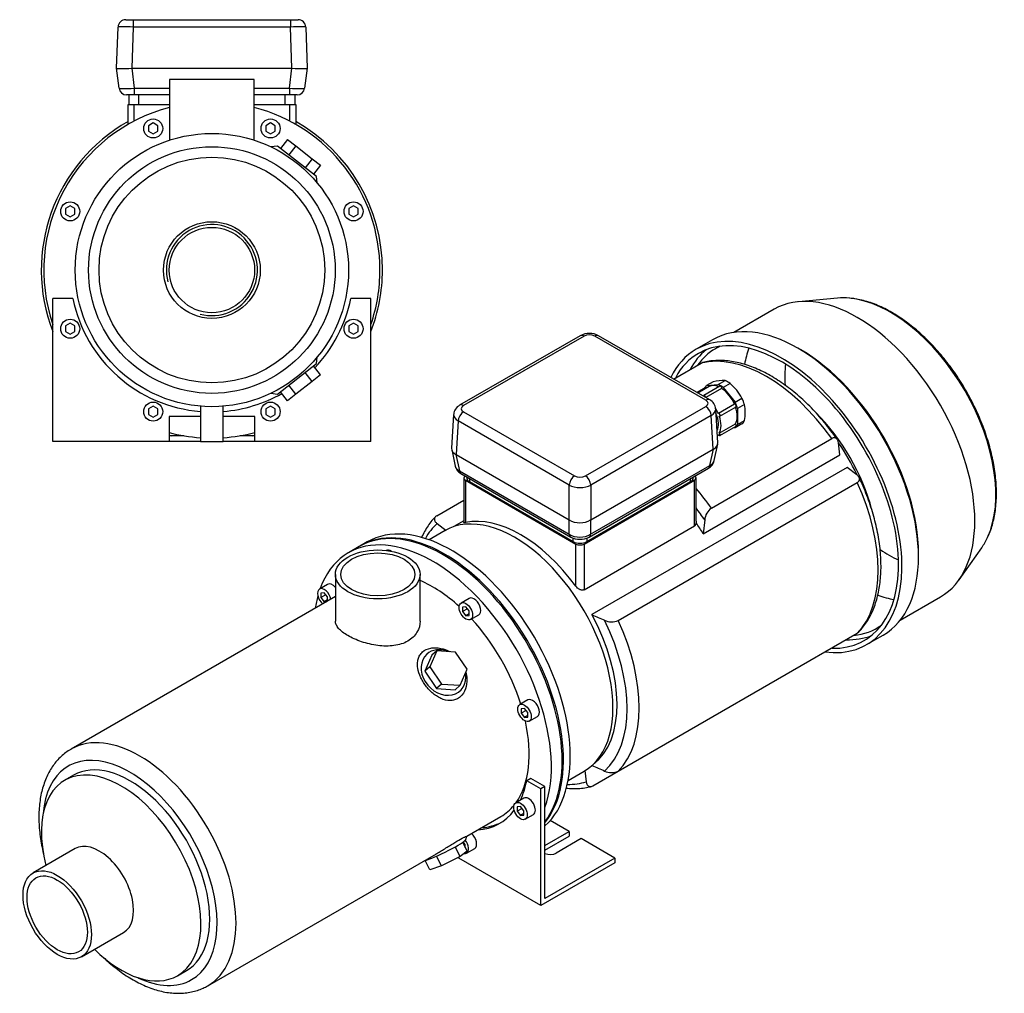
# Model space of a CAD drawing. Header units: millimetres. Extents: x 29 to 1195, y 10 to 789.
# Tile 2 of 2: x 678 to 1195, y 10 to 521. Entities that reach past the tile are written whole.
import ezdxf

# ---------------------------------------------------------------- set-up
doc = ezdxf.new("R2010")
doc.units = ezdxf.units.MM
for name, color, linetype in [('BASETTA_MEC_80-9', 7, 'Continuous'), ('CARCASSA_MEC_90_', 7, 'Continuous'), ('COPRIVENTOLA_MEC', 7, 'Continuous'), ('CORPO_MH_9_[7]', 7, 'Continuous'), ('FLANGIA_MOTORE_T', 7, 'Continuous'), ('GHIERA_PG13_5_CO', 7, 'Continuous'), ('STAFFA_3-5-9_INT', 7, 'Continuous')]:
    doc.layers.add(name, color=color, linetype=linetype)

# ---------------------------------------------------------------- blocks, each defined once
blk = doc.blocks.new('SE')
at = {"layer": 'BASETTA_MEC_80-9', "color": 7, "linetype": 'Continuous'}
for p, q in [((972.14, 355.36), (908.85, 318.82)), ((974.14, 355.16), (910.85, 318.63)), ((1038.13, 321.48), (979.79, 355.16)), ((1040.13, 321.68), (981.79, 355.36)), ((910.85, 315.36), (969.19, 281.68)), ((974.84, 281.68), (1038.13, 318.22)), ((1044.37, 299.08), (1043.29, 316.91)), ((905.69, 314.05), (904.61, 296.22)), ((908.03, 310.58), (906.96, 292.91)), ((966.36, 276.9), (908.03, 310.58)), ((1040.95, 313.44), (977.67, 276.9)), ((1042.02, 295.77), (1040.95, 313.44)), ((904.67, 295.51), (906.5, 286.9)), ((977.67, 258.61), (1042.02, 295.77)), ((1040.24, 287.23), (1042.06, 295.79)), ((1042.48, 289.76), (1044.32, 298.36)), ((906.92, 292.93), (908.74, 284.37)), ((906.96, 292.91), (966.36, 258.61)), ((908.74, 284.37), (966.4, 251.08)), ((976.82, 249.63), (1039.43, 285.78)), ((977.63, 251.08), (1040.24, 287.23)), ((909.55, 282.92), (967.21, 249.63)), ((912.57, 281.18), (912.57, 280.66)), ((914.03, 280.33), (914.03, 278.62)), ((1030, 278.62), (1030, 280.33)), ((1031.46, 280.66), (1031.46, 281.18)), ((968.48, 247.18), (914.03, 278.62)), ((966.36, 258.61), (966.36, 276.9)), ((1030, 278.62), (975.55, 247.18)), ((977.67, 276.9), (977.67, 258.61)), ((966.4, 251.08), (966.4, 258.59)), ((977.63, 258.59), (977.63, 251.08)), ((968.48, 247.18), (968.48, 249.07)), ((975.55, 249.08), (975.55, 247.18))]:
    blk.add_line(p, q, dxfattribs=at)
for centre, radius, start, end in [((976.97, 346.38), 10.2, 61.7494, 118.2506), ((1037.43, 316.5), 5.84, 4.0271, 62.536), ((911.54, 313.65), 5.83, 117.4479, 175.8054), ((1036.57, 291.11), 6.05, 298.2401, 347.2656), ((912.38, 288.21), 5.99, 192.5386, 241.8667), ((972.02, 258.56), 10.14, 241.6866, 298.3134)]:
    blk.add_arc(centre, radius, start, end, dxfattribs=at)
for centre, major_axis, ratio, start_param, end_param in [((974.14, 351.9), (2, -3.46), 0.57735, 2.356194, 3.141593), ((976.97, 353.53), (4, 0), 0.578054, 0.786007, 2.355586), ((979.79, 351.9), (-2, -3.46), 0.57735, 3.141593, 3.926991), ((1038.13, 318.22), (-2, -3.46), 0.57735, 3.141972, 3.926991), ((1035.29, 319.85), (-4, 0), 0.576647, 2.356803, 3.926382), ((910.85, 312.1), (2, 3.46), 0.57735, 0.785398, 2.321288), ((910.85, 315.36), (2, -3.46), 0.57735, 2.356194, 3.141874), ((913.69, 316.99), (4, 0), 0.576647, 2.356803, 3.926382), ((1038.13, 314.95), (2, -3.46), 0.57735, 0.820305, 2.356194), ((1035.29, 316.59), (-8, -0.24), 0.576999, 2.339382, 3.159312), ((913.69, 313.73), (8, -0.24), 0.576999, 3.121104, 3.943803), ((912.64, 296.46), (8.03, 0.6), 0.572756, 3.063966, 3.876802), ((1036.34, 299.32), (-8.03, 0.6), 0.572756, 2.406383, 3.219219), ((1034.54, 290.87), (-7.99, 0.83), 0.573109, 2.423363, 3.080945), ((914.44, 288.01), (7.99, 0.83), 0.573109, 3.20224, 3.859822), ((911.55, 286.39), (2, 3.46), 0.57735, 2.478368, 3.141593), ((1037.43, 289.25), (-2, 3.46), 0.57735, 3.141593, 3.804818), ((917.57, 280.66), (5, 0), 0.57735, 3.141593, 3.926991), ((969.19, 278.42), (2, 3.46), 0.57735, 0.785398, 2.321288), ((972.02, 283.32), (-4, 0), 0.578054, 0.786007, 2.355586), ((974.84, 278.42), (-2, 3.46), 0.57735, 3.961897, 5.497787), ((1026.46, 280.66), (-5, 0), 0.57735, 2.356194, 3.141593), ((972.02, 280.05), (8, 0), 0.557214, 3.9276, 5.497178), ((972.02, 262.18), (-8, 0), 0.630132, 0.792825, 2.348768), ((972.02, 254.77), (-8, 0), 0.647258, 0.792825, 2.348768), ((969.21, 253.1), (2, 3.46), 0.57735, 2.478368, 3.142425), ((974.82, 253.1), (-2, 3.46), 0.57735, 3.139083, 3.804818), ((972.02, 249.23), (5, 0), 0.57735, 3.926991, 5.497787)]:
    blk.add_ellipse(centre, major_axis=major_axis, ratio=ratio, start_param=start_param, end_param=end_param, dxfattribs=at)
for points in [[(1042.06, 295.79), (1042.04, 295.78), (1042.02, 295.77)], [(906.96, 292.91), (906.94, 292.92), (906.92, 292.93)], [(966.4, 258.59), (966.38, 258.6), (966.36, 258.61)], [(977.67, 258.61), (977.65, 258.6), (977.63, 258.59)]]:
    blk.add_open_spline(points, degree=2, dxfattribs=at)
at = {"layer": 'CARCASSA_MEC_90_', "color": 7, "linetype": 'Continuous'}
for p, q in [((1021.19, 332.61), (1035.62, 340.94)), ((1040.99, 264.84), (1104.21, 301.34)), ((1108.49, 292.82), (1107.69, 299.14)), ((1036.72, 251.38), (1108.49, 292.82)), ((1112.3, 286.22), (978.3, 208.85)), ((1117.38, 282.37), (1112.3, 286.22)), ((911.03, 280.66), (911.03, 257.22)), ((911.91, 279.44), (969.9, 245.96)), ((911.91, 279.44), (911.91, 257.22)), ((974.14, 245.96), (1032.12, 279.44)), ((1032.12, 255.45), (1032.12, 279.44)), ((1033, 257.89), (1033, 280.66)), ((992.1, 205.82), (1117.55, 278.25)), ((896.85, 260.82), (911.03, 269.01)), ((1037.51, 258.62), (1036.72, 251.38)), ((897.01, 256.7), (901.73, 253.13)), ((911.03, 258.13), (905.74, 255.07)), ((974.14, 221.97), (1032.12, 255.45)), ((969.9, 223.74), (969.9, 245.96)), ((974.14, 245.96), (974.14, 221.97)), ((992.1, 126.62), (1117.55, 199.05)), ((978.24, 129.5), (978.42, 129.6)), ((974.55, 126.97), (975.29, 121.13)), ((978.77, 118.93), (992.1, 126.62))]:
    blk.add_line(p, q, dxfattribs=at)
for centre, radius, start, end in [((1046.1, 257.9), 8.62, 126.351, 175.2134), ((1031.11, 257.04), 1.89, 302.4688, 0.1836), ((1470.48, 1318.89), 1214.25, 246.08791, 246.43153), ((988.64, 213.75), 8.65, 244.8702, 293.5654), ((1470.48, 1239.69), 1214.25, 246.08791, 246.43153), ((988.64, 134.52), 8.62, 244.7866, 293.649)]:
    blk.add_arc(centre, radius, start, end, dxfattribs=at)
for centre, major_axis, start_param, end_param in [((1069.92, 266.15), (-41.5, 71.88), 4.873724, 6.12185), ((1078.79, 271.27), (-35, 60.62), 4.274391, 5.146285), ((1076.67, 270.05), (-36.25, 62.79), 4.581755, 4.846348), ((914.03, 280.66), (3, 0), 2.489579, 3.926991), ((1030, 280.66), (-3, 0), 2.356194, 3.793606), ((1006.7, 229.65), (-41.5, 71.88), 4.873724, 5.033102), ((1069.92, 266.15), (41.5, -71.88), 0.161335, 1.409461), ((1003.22, 227.64), (-39.43, 68.3), 4.835465, 4.934401), ((940.9, 191.66), (-36.25, 62.79), 4.896727, 6.098847), ((940.99, 191.71), (-39.43, 68.3), 0.123076, 0.332793), ((1002.42, 227.18), (-36.25, 62.79), 4.764971, 4.858829), ((972.02, 247.18), (-3, 0), 0.785398, 2.356194), ((940.2, 191.25), (36.25, -62.79), 0.067278, 1.518214), ((940.99, 191.71), (39.43, -68.3), 0.123076, 1.44772), ((944.47, 193.72), (41.5, -71.88), 0.161335, 1.409461), ((940.99, 191.71), (39.43, -68.3), 5.950393, 6.160109)]:
    blk.add_ellipse(centre, major_axis=major_axis, ratio=0.57735, start_param=start_param, end_param=end_param, dxfattribs=at)
for points, knots in [([(1035.62, 340.94), (1035.85, 341.08), (1036.08, 341.18), (1036.34, 341.25), (1036.37, 341.26), (1036.41, 341.27)], [0, 0, 0, 0, 0.125, 0.125, 0.1445646, 0.1445646, 0.1445646, 0.1445646]), ([(1107.09, 300.87), (1106.97, 301.05), (1105.91, 302.6), (1103.63, 305.7), (1100.41, 309.78), (1097.02, 313.72), (1093.53, 317.46), (1089.94, 320.99), (1086.26, 324.3), (1082.51, 327.37), (1078.7, 330.19), (1074.85, 332.75), (1070.96, 335.03), (1067.06, 337.03), (1063.16, 338.72), (1059.27, 340.1), (1055.42, 341.17), (1051.62, 341.91), (1047.9, 342.32), (1044.25, 342.4), (1040.76, 342.13), (1038.06, 341.72), (1036.75, 341.33), (1036.4, 341.23)], [0, 0, 0, 0, 0.00597, 0.057457, 0.108971, 0.160514, 0.212096, 0.263723, 0.315402, 0.367138, 0.418934, 0.47079, 0.522701, 0.574654, 0.626623, 0.678558, 0.730402, 0.782078, 0.833496, 0.884567, 0.935211, 0.985383, 1, 1, 1, 1]), ([(1107.69, 299.14), (1107.63, 299.63), (1107.51, 300.07), (1107.25, 300.64), (1107.14, 300.82), (1106.9, 301.13), (1106.77, 301.27), (1106.47, 301.5), (1106.3, 301.59), (1105.94, 301.71), (1105.75, 301.74), (1105.44, 301.74), (1105.33, 301.73), (1105.12, 301.7), (1105.01, 301.68), (1104.68, 301.58), (1104.44, 301.48), (1104.21, 301.34)], [0, 0, 0, 0, 0.25, 0.25, 0.375, 0.375, 0.5, 0.5, 0.625, 0.625, 0.75, 0.75, 0.8125, 0.8125, 0.875, 0.875, 1, 1, 1, 1]), ([(1117.55, 278.25), (1117.78, 278.38), (1117.98, 278.53), (1118.31, 278.85), (1118.45, 279.02), (1118.65, 279.38), (1118.72, 279.56), (1118.8, 279.93), (1118.81, 280.12), (1118.76, 280.49), (1118.71, 280.68), (1118.56, 281.04), (1118.46, 281.22), (1118.22, 281.57), (1118.07, 281.74), (1117.75, 282.06), (1117.57, 282.22), (1117.38, 282.37)], [0, 0, 0, 0, 0.125, 0.125, 0.25, 0.25, 0.375, 0.375, 0.5, 0.5, 0.625, 0.625, 0.75, 0.75, 0.875, 0.875, 1, 1, 1, 1]), ([(1118.19, 199.56), (1118.9, 200.31), (1120.21, 201.69), (1122.18, 204.35), (1124, 207.32), (1125.61, 210.57), (1126.98, 214.05), (1128.11, 217.75), (1128.99, 221.66), (1129.62, 225.76), (1130, 230.02), (1130.11, 234.44), (1129.98, 238.98), (1129.59, 243.63), (1128.95, 248.37), (1128.07, 253.18), (1126.94, 258.04), (1125.58, 262.93), (1123.99, 267.83), (1122.2, 272.69), (1120.34, 277.19), (1119.14, 279.74), (1118.55, 281)], [0, 0, 0, 0, 0.041232, 0.090578, 0.140328, 0.19052, 0.241143, 0.292145, 0.343453, 0.394984, 0.446659, 0.498415, 0.5502, 0.601972, 0.653713, 0.705412, 0.757066, 0.808675, 0.860243, 0.911774, 0.963275, 1, 1, 1, 1]), ([(896.2, 260.3), (895.49, 259.56), (894.18, 258.18), (892.21, 255.52), (890.41, 252.58), (889.35, 250.46), (888.87, 249.37)], [0, 0, 0, 0, 0.0411696, 0.0905258, 0.1402862, 0.1890172, 0.1890172, 0.1890172, 0.1890172]), ([(896.85, 260.82), (896.61, 260.69), (896.42, 260.54), (896.08, 260.22), (895.94, 260.05), (895.74, 259.69), (895.67, 259.51), (895.59, 259.14), (895.59, 258.95), (895.63, 258.58), (895.68, 258.39), (895.83, 258.03), (895.93, 257.85), (896.17, 257.5), (896.32, 257.33), (896.64, 257.01), (896.82, 256.85), (897.01, 256.7)], [0, 0, 0, 0, 0.125, 0.125, 0.25, 0.25, 0.375, 0.375, 0.5, 0.5, 0.625, 0.625, 0.75, 0.75, 0.875, 0.875, 1, 1, 1, 1]), ([(911.91, 257.22), (911.65, 257.17), (911.45, 257.13), (911.22, 257.12), (911.16, 257.13), (911.08, 257.15), (911.05, 257.17), (911.04, 257.2), (911.03, 257.2), (911.03, 257.21)], [0, 0, 0, 0, 0.25, 0.25, 0.375, 0.375, 0.5, 0.5, 0.5325569, 0.5325569, 0.5325569, 0.5325569]), ([(974.14, 221.97), (973.98, 221.88), (973.81, 221.82), (973.45, 221.74), (973.25, 221.73), (972.86, 221.75), (972.66, 221.79), (972.26, 221.9), (972.06, 221.98), (971.68, 222.16), (971.49, 222.27), (971.13, 222.51), (970.95, 222.64), (970.45, 223.07), (970.15, 223.39), (969.9, 223.74)], [0, 0, 0, 0, 0.125, 0.125, 0.25, 0.25, 0.375, 0.375, 0.5, 0.5, 0.625, 0.625, 0.75, 0.75, 1, 1, 1, 1]), ([(1118.22, 199.56), (1118.2, 199.54), (1118.17, 199.52), (1117.98, 199.33), (1117.78, 199.18), (1117.55, 199.05)], [0.856656, 0.856656, 0.856656, 0.856656, 0.875, 0.875, 1, 1, 1, 1]), ([(975.29, 121.13), (975.35, 120.64), (975.47, 120.2), (975.73, 119.63), (975.84, 119.45), (976.08, 119.14), (976.21, 119), (976.51, 118.77), (976.68, 118.68), (977.04, 118.56), (977.23, 118.53), (977.54, 118.53), (977.65, 118.54), (977.86, 118.57), (977.97, 118.59), (978.3, 118.69), (978.54, 118.79), (978.77, 118.93)], [0, 0, 0, 0, 0.25, 0.25, 0.375, 0.375, 0.5, 0.5, 0.625, 0.625, 0.75, 0.75, 0.8125, 0.8125, 0.875, 0.875, 1, 1, 1, 1]), ([(964.89, 117.74), (965.43, 117.69), (967.19, 117.54), (970.14, 117.47), (973.63, 117.74), (976.33, 118.16), (977.65, 118.54), (978, 118.64)], [0.8112952, 0.8112952, 0.8112952, 0.8112952, 0.8334598, 0.8845208, 0.9351555, 0.9853186, 1, 1, 1, 1])]:
    blk.add_open_spline(points, degree=3, knots=knots, dxfattribs=at)
blk.add_open_spline([(1033, 257.89), (1033, 257.61), (1033, 257.33), (1032.99, 257.05)], degree=3, dxfattribs=at)
at = {"layer": 'COPRIVENTOLA_MEC', "color": 7, "linetype": 'Continuous'}
for p, q in [((1107.27, 375.08), (1086.71, 373.2)), ((1074.01, 369.26), (1052.88, 357.06)), ((1041.65, 353.23), (1032.95, 348.21)), ((1088.05, 347.86), (1086.43, 348.8)), ((1171.02, 227.17), (1182.93, 244.03)), ((1149.75, 239.12), (1149.75, 241)), ((1140.13, 205.94), (1161.26, 218.14)), ((1122.5, 193.11), (1131.2, 198.13))]:
    blk.add_line(p, q, dxfattribs=at)
for centre, major_axis, start_param, end_param in [((1117.64, 293.7), (-43.63, 75.56), 3.141593, 6.283185), ((1135.02, 303.74), (-39.15, 67.81), -0.385182, -0.260295), ((1135.02, 303.74), (-39.15, 67.81), 3.526835, 5.898003), ((1086.43, 275.68), (-44.78, 77.55), 3.141593, 6.283185), ((1077.73, 270.66), (-44.78, 77.55), 2.725859, 6.283185), ((1077.73, 270.66), (-43.52, 75.39), 2.805748, 6.283185), ((1077.73, 270.66), (-44.78, 77.55), 0, 0.372862), ((1085.51, 275.15), (-43.52, 75.39), 0.089472, 0.344948), ((1085.51, 275.15), (-42.37, 73.4), 0, 0.259053), ((1085.51, 275.15), (-42.37, 73.4), 6.225075, 6.283185), ((1117.33, 293.52), (-42.37, 73.4), 0.453147, 0.599502), ((1088.05, 276.62), (-43.63, 75.56), 3.926991, 5.497787), ((1077.73, 270.66), (-43.52, 75.39), 0, 0.337091), ((1133.59, 302.91), (-38.19, 66.15), 0.680506, 0.860098), ((1135.02, 303.74), (-39.15, 67.81), 3.401888, 3.526835), ((1133.59, 302.91), (-38.19, 66.15), -4.001386, -3.822098), ((1117.33, 293.52), (-42.37, 73.4), -3.740655, -3.594739), ((1085.51, 275.15), (-42.37, 73.4), 2.882539, 3.199703), ((1085.51, 275.15), (-43.52, 75.39), 2.796644, 3.05212)]:
    blk.add_ellipse(centre, major_axis=major_axis, ratio=0.57735, start_param=start_param, end_param=end_param, dxfattribs=at)
blk.add_open_spline([(1186.15, 249.69), (1186.49, 250.42), (1187.25, 252.04), (1188.31, 255.14), (1189.28, 258.77), (1190, 262.62), (1190.47, 266.65), (1190.7, 270.84), (1190.67, 275.17), (1190.39, 279.62), (1189.86, 284.17), (1189.09, 288.8), (1188.08, 293.49), (1186.83, 298.23), (1185.36, 302.98), (1183.66, 307.73), (1181.75, 312.46), (1179.64, 317.16), (1177.33, 321.79), (1174.83, 326.34), (1172.16, 330.79), (1169.32, 335.12), (1166.34, 339.32), (1163.21, 343.36), (1159.96, 347.23), (1156.59, 350.91), (1153.13, 354.38), (1149.58, 357.63), (1145.96, 360.64), (1142.29, 363.41), (1138.58, 365.91), (1134.84, 368.14), (1131.09, 370.08), (1127.35, 371.73), (1123.62, 373.08), (1119.97, 374.1), (1116.6, 374.78), (1114.71, 374.96), (1113.78, 375.04)], degree=3, knots=[0, 0, 0, 0, 0.017664, 0.045681, 0.073826, 0.102065, 0.130366, 0.158704, 0.187058, 0.215411, 0.243754, 0.272082, 0.300394, 0.328689, 0.356969, 0.385236, 0.413491, 0.441738, 0.469979, 0.498216, 0.526452, 0.55469, 0.582933, 0.611182, 0.639442, 0.667714, 0.696001, 0.724307, 0.752632, 0.780979, 0.809347, 0.837736, 0.866141, 0.894555, 0.922961, 0.951338, 0.979659, 1, 1, 1, 1], dxfattribs=at)
at = {"layer": 'CORPO_MH_9_[7]', "color": 7, "linetype": 'Continuous'}
for p, q in [((856.12, 244.61), (850.46, 241.35)), ((843.63, 230), (843.63, 205.5)), ((888.13, 205.5), (888.13, 230)), ((839.5, 224.77), (835.26, 222.32)), ((843.63, 218.35), (704.85, 138.22)), ((837.76, 220.34), (835.99, 220.19)), ((835.99, 220.19), (835.99, 217.83)), ((838.58, 219.32), (835.99, 217.83)), ((835.99, 217.83), (837.76, 215.63)), ((839.52, 218.15), (837.76, 220.34)), ((839.52, 215.98), (839.52, 218.15)), ((913.87, 217.4), (909.63, 214.95)), ((839.52, 216.65), (837.76, 215.63)), ((837.76, 215.63), (839.13, 215.75)), ((912.13, 212.98), (910.36, 212.82)), ((910.36, 212.82), (910.36, 210.46)), ((912.95, 211.96), (910.36, 210.46)), ((913.9, 210.78), (912.13, 212.98)), ((910.36, 210.46), (912.13, 208.26)), ((913.9, 209.28), (912.13, 208.26)), ((912.13, 208.26), (913.9, 208.42)), ((913.9, 208.42), (913.9, 210.78)), ((914.63, 206.29), (918.87, 208.74)), ((894.23, 187.49), (890.57, 179.09)), ((896.84, 189.84), (893.18, 181.44)), ((896.84, 189.84), (894.23, 187.49)), ((906.61, 189.2), (896.84, 189.84)), ((912.73, 180.15), (906.61, 189.2)), ((893.18, 181.44), (890.57, 179.09)), ((893.18, 181.44), (899.29, 172.4)), ((890.57, 179.09), (896.68, 170.05)), ((909.07, 171.75), (912.73, 180.15)), ((899.29, 172.4), (896.68, 170.05)), ((899.29, 172.4), (909.07, 171.75)), ((909.07, 171.75), (906.45, 169.4)), ((896.68, 170.05), (906.45, 169.4)), ((944.68, 164.04), (940.43, 161.59)), ((942.93, 159.62), (941.17, 159.46)), ((941.17, 159.46), (941.17, 157.11)), ((943.76, 158.6), (941.17, 157.11)), ((941.17, 157.11), (942.93, 154.91)), ((944.7, 157.42), (942.93, 159.62)), ((944.7, 155.93), (942.93, 154.91)), ((944.7, 155.06), (944.7, 157.42)), ((945.43, 152.93), (949.68, 155.38)), ((942.93, 154.91), (944.7, 155.06)), ((706.15, 124.54), (701.51, 121.86)), ((912.63, 92.49), (930.46, 102.78)), ((912.73, 84.65), (910.47, 89.3)), ((912.03, 90.69), (912.64, 92.44)), ((707.01, 85.95), (684.89, 73.18)), ((776.6, 13.95), (896.68, 83.28)), ((909.07, 81.77), (906.56, 86.92)), ((912.73, 84.65), (909.07, 81.77)), ((893.18, 74.91), (890.83, 79.74)), ((899.29, 76.9), (896.78, 82.07)), ((909.07, 81.77), (899.29, 76.9)), ((899.29, 76.9), (893.18, 74.91)), ((710.29, 29.19), (732.41, 41.96)), ((760.76, 19.24), (765.4, 21.92))]:
    blk.add_line(p, q, dxfattribs=at)
for centre, major_axis, ratio, start_param, end_param in [((894.59, 164.92), (44.13, -76.43), 0.57735, 0.45581, 3.593987), ((900.25, 168.19), (44.13, -76.43), 0.57735, 0.241164, 3.141593), ((872.81, 238.22), (2.5, -4.33), 0.57735, 2.288708, 3.141593), ((837.76, 217.99), (-2.5, 4.33), 0.57735, 0, 2.122878), ((837.76, 217.99), (-2.5, 4.33), 0.57735, 4.160308, 6.283185), ((842, 220.44), (2.5, -4.33), 0.57735, 1.876836, 3.141593), ((894.59, 164.92), (35.88, -62.14), 0.57735, 2.076031, 2.48384), ((894.59, 164.92), (44.13, -76.43), 0.57735, 3.660226, 3.763049), ((916.37, 213.07), (2.5, -4.33), 0.57735, 0, 3.141593), ((894.59, 164.92), (35.88, -62.14), 0.57735, 1.202887, 1.938706), ((900.34, 178.45), (-8.7, 9.66), 0.810411, 0, 4.056698), ((900.34, 178.45), (-8.7, 9.66), 0.810411, 5.253429, 6.283185), ((947.18, 159.71), (2.5, -4.33), 0.57735, 0, 3.141593), ((894.59, 164.92), (35.88, -62.14), 0.57735, 0.25816, 1.065562), ((740.72, 76.09), (-35.88, 62.14), 0.57735, 3.142806, 6.277655), ((735.77, 73.23), (32.38, -56.08), 0.57735, 0, 3.835482), ((740.72, 76.09), (-35.88, 62.14), 0.57735, 6.277655, 6.283185), ((735.77, 73.23), (29.63, -51.31), 0.57735, 0, 3.141593), ((731.14, 70.55), (29.63, -51.31), 0.57735, 0, 4.269345), ((894.59, 164.92), (35.88, -62.14), 0.57735, 0, 0.21901), ((719.71, 63.95), (12.7, -22), 0.57735, 0, 3.141593), ((900.34, 85.15), (11.69, 5.69), 0.099506, 3.627919, 6.183016), ((731.14, 70.55), (29.63, -51.31), 0.57735, 5.155433, 6.283185), ((735.77, 73.23), (32.38, -56.08), 0.57735, 5.589296, 6.283185)]:
    blk.add_ellipse(centre, major_axis=major_axis, ratio=ratio, start_param=start_param, end_param=end_param, dxfattribs=at)
for centre, major_axis in [((865.88, 230), (-22.25, 0)), ((865.88, 230), (-19.48, 0)), ((912.13, 210.62), (-2.5, 4.33)), ((942.93, 157.26), (-2.5, 4.33)), ((697.59, 51.18), (12.7, -22)), ((697.59, 51.18), (-11.21, 19.42))]:
    blk.add_ellipse(centre, major_axis=major_axis, ratio=0.57735, dxfattribs=at)
for points, knots in [([(888.13, 205.5), (888.13, 205.5), (888.13, 205.5), (888.13, 203.46), (887.55, 201.4), (885.9, 198.67), (885.21, 197.81), (883.58, 196.25), (882.66, 195.56), (880.59, 194.37), (879.44, 193.86), (877.01, 193.08), (875.73, 192.79), (871.67, 192.23), (868.78, 192.28), (864.43, 192.85), (862.99, 193.11), (860.16, 193.78), (858.74, 194.19), (856.06, 195.09), (854.77, 195.59), (852.33, 196.67), (851.18, 197.25), (848.09, 199.03), (846.42, 200.32), (844.76, 202.25), (844.33, 202.91), (843.77, 204.21), (843.63, 204.85), (843.63, 205.5), (843.63, 205.5), (843.63, 205.51)], [0.1249711, 0.1249711, 0.1249711, 0.1249711, 0.125, 0.125, 0.1875, 0.1875, 0.21875, 0.21875, 0.25, 0.25, 0.28125, 0.28125, 0.3125, 0.3125, 0.375, 0.375, 0.40625, 0.40625, 0.4375, 0.4375, 0.46875, 0.46875, 0.5, 0.5, 0.5625, 0.5625, 0.59375, 0.59375, 0.625, 0.625, 0.6250739, 0.6250739, 0.6250739, 0.6250739]), ([(909.21, 165.73), (908.6, 165.2), (907.95, 164.77), (906.55, 164.12), (905.78, 163.9), (903.45, 163.57), (901.79, 163.79), (899.37, 164.64), (898.56, 165.01), (897, 165.88), (896.25, 166.38), (894.02, 168.09), (892.67, 169.43), (890.26, 172.45), (889.26, 174.05), (887.68, 177.41), (887.14, 179.1), (886.76, 181.61), (886.71, 182.42), (886.77, 183.99), (886.88, 184.77), (887.28, 186.23), (887.57, 186.91), (888.33, 188.17), (888.81, 188.76), (890.49, 190.27), (891.98, 190.97), (894.47, 191.45), (895.35, 191.51), (897.14, 191.47), (898.04, 191.36), (900.53, 190.82), (902.08, 190.23), (903.52, 189.43)], [0, 0, 0, 0, 0.03125, 0.03125, 0.0625, 0.0625, 0.125, 0.125, 0.15625, 0.15625, 0.1875, 0.1875, 0.25, 0.25, 0.3125, 0.3125, 0.375, 0.375, 0.40625, 0.40625, 0.4375, 0.4375, 0.46875, 0.46875, 0.5, 0.5, 0.5625, 0.5625, 0.59375, 0.59375, 0.625, 0.625, 0.6792325, 0.6792325, 0.6792325, 0.6792325]), ([(912.1, 178.61), (912.42, 177.45), (912.61, 176.25), (912.73, 173.27), (912.48, 171.46), (911.33, 168.25), (910.41, 166.8), (909.21, 165.73)], [0.8346005, 0.8346005, 0.8346005, 0.8346005, 0.875, 0.875, 0.9375, 0.9375, 1, 1, 1, 1]), ([(705.1, 138.34), (704.93, 138.26), (703.92, 137.74), (702, 136.4), (699.59, 134.41), (697.37, 132.12), (695.37, 129.57), (693.59, 126.77), (692.03, 123.72), (690.71, 120.43), (689.63, 116.92), (688.81, 113.2), (688.25, 109.3), (687.95, 105.23), (687.91, 101.03), (688.13, 96.7), (688.62, 92.29), (689.35, 87.81), (690.03, 84.66), (690.43, 83.02), (690.46, 82.89)], [0, 0, 0, 0, 0.0032707, 0.0240334, 0.0447778, 0.0655923, 0.0865698, 0.1077828, 0.1292761, 0.1510618, 0.1731209, 0.1954101, 0.2178726, 0.2404502, 0.2630917, 0.2857558, 0.3084096, 0.3310388, 0.3536367, 0.3554787, 0.3554787, 0.3554787, 0.3554787]), ([(896.67, 83.28), (896.74, 83.31), (896.81, 83.36), (897.65, 83.84), (898.43, 84.31), (900.02, 85.28), (900.83, 85.79), (902.46, 86.81), (903.26, 87.31), (904.84, 88.3), (905.63, 88.78), (907.85, 90.12), (909.18, 90.87), (910.71, 91.66), (911.16, 91.88), (911.87, 92.21), (912.14, 92.33), (912.56, 92.5), (912.67, 92.53), (912.67, 92.51)], [0.3721818, 0.3721818, 0.3721818, 0.3721818, 0.375, 0.375, 0.40625, 0.40625, 0.4375, 0.4375, 0.46875, 0.46875, 0.5, 0.5, 0.5625, 0.5625, 0.59375, 0.59375, 0.625, 0.625, 0.6621249, 0.6621249, 0.6621249, 0.6621249]), ([(721.71, 28.94), (722.77, 27.93), (724.99, 25.91), (728.43, 23.07), (732.01, 20.42), (735.65, 18.04), (739.34, 15.94), (743.04, 14.13), (746.76, 12.62), (750.47, 11.44), (754.14, 10.59), (757.75, 10.09), (761.28, 9.92), (764.71, 10.1), (768.01, 10.62), (771.13, 11.45), (774.09, 12.59), (775.73, 13.48), (776.64, 13.99)], [0.6474691, 0.6474691, 0.6474691, 0.6474691, 0.6686425, 0.6912798, 0.7139636, 0.7366934, 0.7594636, 0.7822612, 0.8050543, 0.8277998, 0.8504426, 0.8729168, 0.8951554, 0.9171033, 0.9387325, 0.9600503, 0.9811009, 1, 1, 1, 1])]:
    blk.add_open_spline(points, degree=3, knots=knots, dxfattribs=at)
at = {"layer": 'FLANGIA_MOTORE_T', "color": 7, "linetype": 'Continuous'}
for p, q in [((901.22, 253.04), (892.78, 248.17)), ((860.36, 247.06), (856.83, 245.02)), ((965.78, 121.73), (974.22, 126.61))]:
    blk.add_line(p, q, dxfattribs=at)
for centre, major_axis, start_param, end_param in [((937.72, 189.82), (36.5, -63.22), 0, 3.141593), ((904.49, 170.64), (44.12, -76.43), 0.121401, 3.141593), ((900.95, 168.6), (44.12, -76.43), 0.219659, 3.149605)]:
    blk.add_ellipse(centre, major_axis=major_axis, ratio=0.57735, start_param=start_param, end_param=end_param, dxfattribs=at)
at = {"layer": 'GHIERA_PG13_5_CO', "color": 7, "linetype": 'Continuous'}
for p, q in [((1042, 331.22), (1038.37, 329.13)), ((1044.61, 329.68), (1048.24, 331.78)), ((1037.88, 328.19), (1033.37, 325.58)), ((1039.78, 328.62), (1033.94, 325.25)), ((1045.53, 328.87), (1037.05, 323.97)), ((1046.4, 327.71), (1038.04, 322.89)), ((1038.37, 329.13), (1044.61, 329.68)), ((1050.84, 330.28), (1047.21, 328.19)), ((1047.21, 328.19), (1053.45, 320.42)), ((1053.45, 320.42), (1057.08, 322.51)), ((1053.19, 319.35), (1044.7, 314.45)), ((1045.45, 313.15), (1053.94, 318.05)), ((1058.38, 319.17), (1054.75, 317.08)), ((1054.75, 317.08), (1054.75, 308.75)), ((1054.75, 308.75), (1058.38, 310.84)), ((1045.16, 304.15), (1053.65, 309.05)), ((1045.45, 302.94), (1053.94, 307.84)), ((1053.45, 306.9), (1052.1, 306.78)), ((1057.08, 309), (1053.45, 306.9)), ((1044.14, 302.85), (1044.8, 303.23))]:
    blk.add_line(p, q, dxfattribs=at)
for centre, radius, start, end in [((1047.37, 306.33), 25.46, 88.0317, 102.1761), ((1033.21, 309.72), 27.09, 28.1909, 49.397), ((1037.37, 315.01), 21.42, 348.7901, 11.2099)]:
    blk.add_arc(centre, radius, start, end, dxfattribs=at)
for centre, major_axis, start_param, end_param in [((1049.54, 320.11), (-6.75, 11.69), 5.361505, 5.634069), ((1045.91, 318.01), (-6.75, 11.69), 0.125517, 0.31778), ((1038.25, 327.54), (0.375, -0.65), 1.807572, 3.141593), ((1045.91, 318.01), (6.13, -10.61), 2.469888, 3.141593), ((1045.91, 318.01), (-6.75, 11.69), 5.361505, 5.634069), ((1045.91, 328.22), (0.375, -0.65), 0.41713, 3.141593), ((1045.91, 318.01), (6.13, -10.61), 1.366148, 2.299044), ((1037.42, 323.32), (0.375, -0.65), 0.656535, 4.055854), ((1049.54, 320.11), (6.75, -11.69), 1.172715, 1.445279), ((1037.42, 313.12), (6.13, -10.61), 1.366148, 1.60476), ((1053.56, 318.7), (0.375, -0.65), 0, 3.141593), ((1045.91, 318.01), (6.75, -11.69), 1.172715, 1.445279), ((1045.91, 318.01), (6.13, -10.61), 0.31895, 1.251846), ((1037.42, 313.12), (5.18, -8.98), 0.321089, 1.394193), ((1045.08, 313.8), (0.375, -0.65), -0.630067, 3.248061), ((1037.42, 313.12), (6.12, -10.61), 0.31895, 1.251846), ((1049.54, 320.11), (6.75, -11.69), 0.125517, 0.398082), ((1045.91, 318.01), (6.75, -11.69), 0.125517, 0.398082), ((1053.56, 308.49), (-0.375, 0.65), 3.141593, 5.342456), ((1037.42, 313.12), (-6.13, 10.61), 3.242704, 3.346241), ((1045.08, 303.59), (-0.375, 0.65), 1.464328, 5.342456)]:
    blk.add_ellipse(centre, major_axis=major_axis, ratio=0.57735, start_param=start_param, end_param=end_param, dxfattribs=at)
at = {"layer": 'STAFFA_3-5-9_INT', "color": 7, "linetype": 'Continuous'}
for p, q in [((946.19, 122.88), (944.07, 121.66)), ((951.51, 117.36), (944.07, 121.66)), ((953.63, 118.59), (946.19, 122.88)), ((953.63, 118.59), (951.51, 117.36)), ((951.51, 56.12), (951.51, 117.36)), ((953.63, 59.8), (953.63, 118.59)), ((942.56, 112.51), (938.31, 110.06)), ((940.81, 108.09), (939.05, 107.93)), ((939.05, 107.93), (939.05, 105.57)), ((941.63, 107.07), (939.05, 105.57)), ((939.05, 105.57), (940.81, 103.38)), ((942.58, 105.89), (940.81, 108.09)), ((942.58, 104.4), (940.81, 103.38)), ((940.81, 103.38), (942.58, 103.53)), ((942.58, 103.53), (942.58, 105.89)), ((943.31, 101.4), (947.56, 103.85)), ((966.36, 94.91), (956.39, 100.66)), ((953.63, 87.56), (966.36, 94.91)), ((966.36, 94.91), (966.36, 92.46)), ((910.83, 89.28), (910.55, 89.12)), ((911.78, 88.1), (910.69, 89.45)), ((911.78, 86.61), (911.78, 88.1)), ((953.63, 85.11), (966.36, 92.46)), ((972.72, 91.23), (959.57, 83.64)), ((990.4, 81.03), (972.72, 91.23)), ((911.78, 86.61), (911.78, 86.61)), ((912.51, 83.62), (916.75, 86.07)), ((908.38, 81.03), (908.38, 81.42)), ((951.51, 56.12), (908.38, 81.03)), ((990.4, 78.58), (951.51, 56.12)), ((990.4, 81.03), (953.63, 59.8)), ((990.4, 81.03), (990.4, 78.58))]:
    blk.add_line(p, q, dxfattribs=at)
for centre, major_axis, start_param, end_param in [((892.47, 163.7), (-37.25, 64.52), 3.514775, 3.724263), ((945.06, 108.18), (-2.5, 4.33), 3.141593, 6.283185), ((892.47, 163.7), (-37.25, 64.52), 2.869041, 3.382098), ((894.59, 164.92), (-37.25, 64.52), 2.869041, 3.113115), ((914.25, 90.4), (-2.5, 4.33), 3.141593, 5.26447), ((910.01, 87.95), (2.5, -4.33), 0, 1.815566), ((910.01, 87.95), (2.5, -4.33), 5.830585, 6.283185), ((956.39, 85.48), (4.5, 0), 4.052757, 5.497787)]:
    blk.add_ellipse(centre, major_axis=major_axis, ratio=0.57735, start_param=start_param, end_param=end_param, dxfattribs=at)
blk.add_ellipse((940.81, 105.73), major_axis=(2.5, -4.33), ratio=0.57735, dxfattribs=at)
blk = doc.blocks.new('SE4')
at = {"layer": 'BASETTA_MEC_80-9', "color": 7, "linetype": 'Continuous'}
for p, q in [((728.77, 495.84), (729.53, 517.48)), ((733.53, 521.34), (737.52, 521.34)), ((737.52, 517.48), (736.77, 495.84)), ((737.52, 521.34), (820.02, 521.34)), ((737.52, 521.34), (737.52, 517.48)), ((820.02, 517.48), (737.52, 517.48)), ((820.02, 521.34), (824.02, 521.34)), ((820.02, 521.34), (820.02, 517.48)), ((820.78, 495.84), (820.02, 517.48)), ((828.02, 517.48), (828.77, 495.84)), ((728.77, 495.84), (728.77, 495.84)), ((730.06, 485.35), (728.77, 495.84)), ((736.71, 495.84), (738, 485.35)), ((736.77, 495.84), (820.78, 495.84)), ((819.54, 485.35), (820.83, 495.84)), ((828.77, 495.84), (827.48, 485.35)), ((828.77, 495.84), (828.77, 495.84)), ((738, 481.84), (734.03, 481.84)), ((735.27, 476.84), (735.27, 481.84)), ((738, 485.35), (756.52, 485.35)), ((738, 485.35), (738, 481.84)), ((756.52, 481.84), (738, 481.84)), ((740.27, 481.84), (740.27, 476.84)), ((801.02, 485.35), (819.54, 485.35)), ((819.54, 481.84), (801.02, 481.84)), ((817.27, 476.84), (817.27, 481.84)), ((819.54, 485.35), (819.54, 481.84)), ((823.51, 481.84), (819.54, 481.84)), ((822.27, 481.84), (822.27, 476.84))]:
    blk.add_line(p, q, dxfattribs=at)
for centre, start, end in [((733.53, 517.34), 90, 178), ((824.02, 517.34), 2, 90), ((734.03, 485.84), 187, 270), ((823.51, 485.84), 270, 353)]:
    blk.add_arc(centre, 4, start, end, dxfattribs=at)
for centre, major_axis, ratio, start_param, end_param in [((737.53, 517.34), (-8, 0.14), 0.017434, 4.713302, 6.282881), ((820.02, 517.34), (8, 0.14), 0.017434, 0.000304, 1.569883), ((736.79, 496.19), (-8.02, -0.35), 0.043312, 0.003409, 1.559352), ((820.75, 496.19), (8.02, -0.35), 0.043312, 4.723833, 6.279777), ((738.06, 485.84), (-8, -0.49), 0.060259, 0.003713, 1.559657), ((819.48, 485.84), (8, -0.49), 0.060259, 4.723529, 6.279472)]:
    blk.add_ellipse(centre, major_axis=major_axis, ratio=ratio, start_param=start_param, end_param=end_param, dxfattribs=at)
for points in [[(736.77, 495.84), (736.74, 495.84), (736.71, 495.84)], [(820.83, 495.84), (820.8, 495.84), (820.78, 495.84)]]:
    blk.add_open_spline(points, degree=2, dxfattribs=at)
at = {"layer": 'CARCASSA_MEC_90_', "color": 7, "linetype": 'Continuous'}
for p, q in [((734.77, 466.34), (734.77, 476.84)), ((734.77, 476.84), (737.77, 476.84)), ((737.77, 476.84), (756.52, 476.84)), ((737.77, 476.84), (737.77, 467.99)), ((801.02, 476.84), (819.77, 476.84)), ((819.77, 467.99), (819.77, 476.84)), ((819.77, 476.84), (822.77, 476.84)), ((822.77, 476.84), (822.77, 466.34))]:
    blk.add_line(p, q, dxfattribs=at)
at = {"layer": 'COPRIVENTOLA_MEC', "color": 7, "linetype": 'Continuous'}
for start, end in [(119.4291, 201.1816), (0, 60.5709), (338.8184, 0), (255.4481, 256.294), (283.706, 284.5519)]:
    blk.add_arc((778.77, 389.84), 89.55, start, end, dxfattribs=at)
at = {"layer": 'CORPO_MH_9_[7]', "color": 7, "linetype": 'Continuous'}
for p, q in [((801.02, 489.84), (756.52, 489.84)), ((756.52, 489.84), (756.52, 458.06)), ((801.02, 458.06), (801.02, 489.84)), ((747.97, 467.1), (745.47, 465.66)), ((745.47, 465.66), (745.47, 462.77)), ((750.47, 465.66), (747.97, 467.1)), ((750.47, 462.77), (750.47, 465.66)), ((809.58, 467.1), (807.08, 465.66)), ((807.08, 465.66), (807.08, 462.77)), ((812.08, 465.66), (809.58, 467.1)), ((812.08, 462.77), (812.08, 465.66)), ((745.47, 462.77), (747.97, 461.33)), ((747.97, 461.33), (750.47, 462.77)), ((807.08, 462.77), (809.58, 461.33)), ((809.58, 461.33), (812.08, 462.77)), ((813.16, 454.97), (809.8, 454.56)), ((833.65, 438.97), (813.16, 454.97)), ((818.46, 458.45), (814.76, 453.72)), ((818.46, 458.45), (822.78, 455.08)), ((822.78, 455.08), (819.09, 450.35)), ((822.78, 455.08), (831.42, 448.32)), ((831.42, 448.32), (827.73, 443.59)), ((831.42, 448.32), (835.75, 444.95)), ((835.75, 444.95), (832.05, 440.22)), ((834.07, 435.58), (833.65, 438.97)), ((704.4, 423.53), (701.9, 422.09)), ((701.9, 422.09), (701.9, 419.2)), ((701.9, 419.2), (704.4, 417.76)), ((706.9, 422.09), (704.4, 423.53)), ((704.4, 417.76), (706.9, 419.2)), ((706.9, 419.2), (706.9, 422.09)), ((853.14, 423.53), (850.64, 422.09)), ((850.64, 422.09), (850.64, 419.2)), ((850.64, 419.2), (853.14, 417.76)), ((855.64, 422.09), (853.14, 423.53)), ((853.14, 417.76), (855.64, 419.2)), ((855.64, 419.2), (855.64, 422.09)), ((833.65, 340.71), (834.06, 344.08)), ((813.16, 324.71), (833.65, 340.71)), ((831.42, 331.36), (827.73, 336.09)), ((835.75, 334.74), (832.05, 339.46)), ((831.42, 331.36), (822.78, 324.6)), ((835.75, 334.74), (831.42, 331.36)), ((818.46, 321.23), (814.76, 325.96)), ((822.78, 324.6), (819.09, 329.33)), ((809.77, 325.12), (813.16, 324.71)), ((822.78, 324.6), (818.46, 321.23)), ((772.77, 318.34), (772.77, 299.84)), ((784.77, 299.84), (784.77, 318.34)), ((772.77, 299.84), (784.77, 299.84))]:
    blk.add_line(p, q, dxfattribs=at)
for centre, radius in [((747.97, 464.21), 5), ((809.58, 464.21), 5), ((778.77, 389.84), 71.75), ((778.77, 389.84), 64.75), ((778.77, 389.84), 59.25), ((704.4, 420.65), 5), ((853.14, 420.65), 5), ((778.77, 389.84), 25.4), ((778.77, 389.84), 22.42)]:
    blk.add_circle(centre, radius, dxfattribs=at)
for radius, start, end in [(88.25, 104.6033, 198.884), (88.25, 0, 75.3967), (23.9, 255, 195), (88.25, 341.116, 0), (88.25, 255.2289, 266.1015), (88.25, 273.8985, 284.7711)]:
    blk.add_arc((778.77, 389.84), radius, start, end, dxfattribs=at)
at = {"layer": 'STAFFA_3-5-9_INT', "color": 7, "linetype": 'Continuous'}
for p, q in [((695.27, 299.84), (695.27, 374.84)), ((705.8, 374.84), (695.27, 374.84)), ((862.27, 374.84), (851.75, 374.84)), ((862.27, 299.84), (862.27, 374.84)), ((704.4, 361.92), (701.9, 360.48)), ((706.9, 360.48), (704.4, 361.92)), ((853.14, 361.92), (850.64, 360.48)), ((855.64, 360.48), (853.14, 361.92)), ((701.9, 360.48), (701.9, 357.59)), ((701.9, 357.59), (704.4, 356.15)), ((704.4, 356.15), (706.9, 357.59)), ((706.9, 357.59), (706.9, 360.48)), ((850.64, 360.48), (850.64, 357.59)), ((850.64, 357.59), (853.14, 356.15)), ((853.14, 356.15), (855.64, 357.59)), ((855.64, 357.59), (855.64, 360.48)), ((747.97, 318.35), (745.47, 316.91)), ((745.47, 316.91), (745.47, 314.02)), ((750.47, 316.91), (747.97, 318.35)), ((750.47, 314.02), (750.47, 316.91)), ((809.58, 318.35), (807.08, 316.91)), ((807.08, 316.91), (807.08, 314.02)), ((812.08, 316.91), (809.58, 318.35)), ((812.08, 314.02), (812.08, 316.91)), ((745.47, 314.02), (747.97, 312.58)), ((747.97, 312.58), (750.47, 314.02)), ((772.77, 312.84), (756.27, 312.84)), ((756.27, 312.84), (756.27, 299.84)), ((801.27, 312.84), (784.77, 312.84)), ((801.27, 299.84), (801.27, 312.84)), ((807.08, 314.02), (809.58, 312.58)), ((809.58, 312.58), (812.08, 314.02)), ((756.27, 299.84), (695.27, 299.84)), ((763.97, 302.84), (756.27, 302.84)), ((772.77, 299.84), (756.27, 299.84)), ((801.27, 299.84), (784.77, 299.84)), ((801.27, 302.84), (793.57, 302.84)), ((862.27, 299.84), (801.27, 299.84))]:
    blk.add_line(p, q, dxfattribs=at)
for centre in [(704.4, 359.03), (853.14, 359.03), (747.97, 315.47), (809.58, 315.47)]:
    blk.add_circle(centre, 5, dxfattribs=at)
for start, end in [(191.6155, 265.3806), (316.4672, 348.3845), (274.6194, 299.5328)]:
    blk.add_arc((778.77, 389.84), 74.5, start, end, dxfattribs=at)

msp = doc.modelspace()

# ---------------------------------------------------------------- block references
for name in ['SE4', 'SE']:
    msp.add_blockref(name, (0, 0))

doc.saveas('drawing.dxf')
